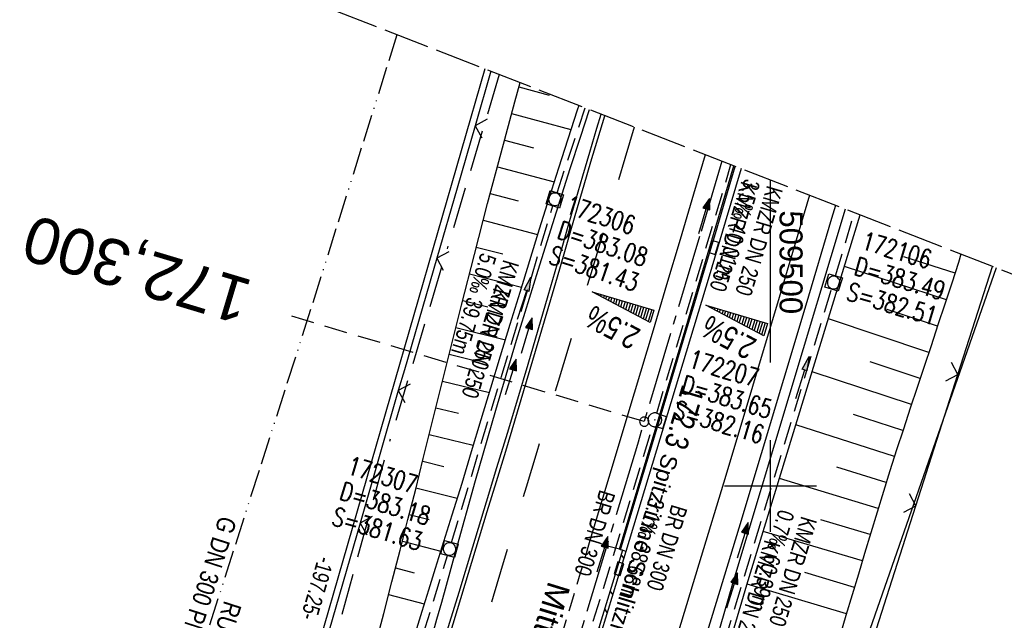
# Model space of a CAD drawing. Extents: x 508935 to 509681, y 453001 to 454023.
# Tile 35 of 36: x 509418 to 509525, y 453885 to 453951. Entities that reach past the tile are written whole.
import ezdxf
from ezdxf.enums import TextEntityAlignment as Align

# ---------------------------------------------------------------- set-up
doc = ezdxf.new("R2010")
doc.units = 0
doc.header["$LTSCALE"] = 10
doc.header["$MEASUREMENT"] = 0
for name, pattern in [('ACAD_ISO13W100', [36, 12, -3, 12, -3, 0, -3, 0, -3]), ('ACAD_ISO16W100', [73, 15, -6.5, 15, -6.5, 15, -7, 1, -7]), ('ACHSE', [5.5, 4, -0.5, 0.5, -0.5]), ('AUSGEZOGEN', [0]), ('LT00', [0]), ('LT02', [0.4, 0.2, -0.2]), ('LT03', [0.5, 0.3, -0.2]), ('LT11', [0.3, 0.2, -0.1]), ('LT14', [0.6, 0.5, -0.1]), ('LT17', [0.15, 0.1, -0.05]), ('STRICHLINIE2', [0.375, 0.25, -0.125])]:
    doc.linetypes.add(name, pattern=pattern)
doc.layers.get('0').update_dxf_attribs({"linetype": 'LT00'})
for name, color, linetype in [('--EK_FBR', 1, 'LT00'), ('--EK_Halt-Pfeil', 4, 'LT00'), ('--EK_Haltung', 7, 'STRICHLINIE2'), ('--EK_Haltung-Text', 140, 'LT00'), ('--EK_Schacht-Text', 5, 'LT00'), ('--EK_ST-93-1', 30, 'LT17'), ('--EL_DFK_AB_L', 21, 'LT00'), ('--EL_Halt-Pfeil', 4, 'LT00'), ('--EL_Haltung', 182, 'STRICHLINIE2'), ('--EL_Haltung-Text', 182, 'LT00'), ('-AX-093', 35, 'ACHSE'), ('-QUE-20O', 11, 'LT00'), ('-QUE-20W', 11, 'LT00'), ('-ST-93-1', 250, 'LT00'), ('ABSTAND', 8, 'LT00'), ('BAB-KABEL', 220, 'ACAD_ISO16W100'), ('DFK_AB_L', 21, 'LT00'), ('GASLTG', 250, 'ACAD_ISO13W100'), ('GASLTG_TEXT', 250, 'Continuous'), ('MITTELSTREIFEN-Ü_LINIE', 250, 'LT11'), ('MITTELSTREIFEN-Ü_TEXT', 11, 'LT03'), ('PFEIL', 140, 'AUSGEZOGEN'), ('RINNE_TEXT', 11, 'Continuous'), ('SCHLITZRINNE', 182, 'LT00'), ('V117_AFBR_BAB', 250, 'LT00'), ('V117_BOESCH', 250, 'LT00'), ('V117_BOSCHUNG', 250, 'LT00'), ('V117_GRABEN', 250, 'LT00'), ('V117_H_BORD', 8, 'LT00'), ('V117_KA_MULD', 182, 'LT00'), ('V117_KA_PRUF', 182, 'LT00'), ('V117_LD_MARK', 250, 'LT00'), ('V117_LG_MARK', 250, 'LT02'), ('V117_PARK_MS', 1, 'LT00'), ('V117_RASTER', 250, 'LT00'), ('V117_RINNE', 182, 'LT00'), ('V117_SCHLITZR', 182, 'LT00'), ('V117_SINKK', 182, 'LT00'), ('V117_ZAUN', 40, 'LT00'), ('V118_AFBR_BAB', 250, 'LT00'), ('V118_BOESCH', 250, 'LT00'), ('V118_BOSCHUNG', 250, 'LT00'), ('V118_GRABEN', 250, 'LT00'), ('V118_H_BORD', 8, 'LT00'), ('V118_KA_MULD', 182, 'LT00'), ('V118_KA_PRUF', 182, 'LT00'), ('V118_LD_MARK', 250, 'LT00'), ('V118_LG_MARK', 250, 'LT02'), ('V118_PARK_MS', 1, 'LT00'), ('V118_RASTER', 250, 'LT00'), ('V118_RINNE', 182, 'LT00'), ('V118_SCHLITZR', 182, 'LT00'), ('V118_SINKK', 182, 'LT00'), ('V118_ZAUN', 40, 'LT00')]:
    doc.layers.add(name, color=color, linetype=linetype)
doc.layers.add('-BLATT_118-RAND', color=7, linetype='LT14', plot=False)
doc.styles.add('Arial', font='ARIAL.TTF')
doc.styles.add('Beschrift', font='ARIAL.TTF')
doc.styles.add('Haltungsbeschriftung', font='ARIAL.TTF', dxfattribs={"width": 0.75})
doc.styles.add('schachtbeschriftung', font='romans.shx', dxfattribs={"width": 0.75, "height": 2})
doc.styles.get("Standard").update_dxf_attribs({"font": 'ARIAL.TTF'})
doc.styles.add('Versorgungsltg', font='ARIAL.TTF', dxfattribs={"width": 0.8, "height": 2})

# ---------------------------------------------------------------- blocks, each defined once
blk = doc.blocks.new('Pfreil3')
at = {"layer": 'PFEIL'}
blk.add_hatch(color=256, dxfattribs=at).paths.add_polyline_path([(-1.55, 0.27), (-1.55, -0.27), (0, 0)])
for p, q in [((-1.55, 0), (-4.83, 0)), ((-1.55, -0.27), (-1.55, 0.27)), ((-1.55, 0.27), (0, 0)), ((0, 0), (-1.55, -0.27))]:
    blk.add_line(p, q, dxfattribs=at)
blk = doc.blocks.new('SYMB0652')
at = {"color": 0, "linetype": 'ByBlock'}
blk.add_lwpolyline([(-0.15, -0.075), (0.15, -0.075), (0.15, 0.075), (-0.15, 0.075), (-0.15, -0.075)], dxfattribs=at)
blk = doc.blocks.new('SYMB0003')
at = {"color": 0, "linetype": 'ByBlock'}
for p, q in [((-0.015712, 0), (0.010166, 0.012015)), ((0, -0.021257), (-0.015712, 0)), ((0.010166, 0.012015), (0, -0.021257))]:
    blk.add_line(p, q, dxfattribs=at)
for points in [[(-0.031395, 0.499013), (-0.093691, 0.491144), (-0.154509, 0.475528), (-0.21289, 0.452414), (-0.267913, 0.422164), (-0.318712, 0.385257), (-0.364484, 0.342274), (-0.404509, 0.293893), (-0.438154, 0.240877), (-0.464888, 0.184062), (-0.484292, 0.124345), (-0.496058, 0.062667), (-0.5, 0)], [(-0.5, 0), (-0.496058, -0.062667), (-0.484292, -0.124345), (-0.464888, -0.184062), (-0.438154, -0.240877), (-0.404509, -0.293893), (-0.364485, -0.342274), (-0.318712, -0.385257), (-0.267914, -0.422164), (-0.21289, -0.452414), (-0.154509, -0.475529), (-0.093691, -0.491144), (-0.031395, -0.499014), (0.031395, -0.499014)], [(0.5, 0), (0.496057, 0.062667), (0.484292, 0.124345), (0.464888, 0.184062), (0.438153, 0.240877), (0.404509, 0.293893), (0.364484, 0.342274), (0.318712, 0.385257), (0.267913, 0.422164), (0.21289, 0.452414), (0.154509, 0.475528), (0.093691, 0.491144), (0.031395, 0.499013), (-0.031395, 0.499013)], [(0.031395, -0.499014), (0.093691, -0.491144), (0.154509, -0.475529), (0.21289, -0.452414), (0.267914, -0.422164), (0.318712, -0.385257), (0.364485, -0.342274), (0.404509, -0.293893), (0.438154, -0.240877), (0.464889, -0.184062), (0.484292, -0.124345), (0.496058, -0.062667), (0.5, 0)]]:
    blk.add_lwpolyline(points, dxfattribs=at)
blk = doc.blocks.new('SYMB1210')
at = {"color": 0, "linetype": 'ByBlock'}
blk.add_line((0.018815, -0.179014), (0.055623, -0.17119), dxfattribs=at)
for points in [[(-0.2, -0.2), (-0.2, 0.2), (0.2, 0.2), (0.2, -0.2), (-0.2, -0.2)], [(0.018815, 0.179014), (-0.018815, 0.179014), (-0.055623, 0.17119), (-0.09, 0.155885), (-0.120444, 0.133766), (-0.145623, 0.105801), (-0.164438, 0.073213), (-0.176067, 0.037424), (-0.18, 0)], [(-0.18, 0), (-0.176067, -0.037424), (-0.164438, -0.073213), (-0.145623, -0.105801), (-0.120444, -0.133766), (-0.09, -0.155885), (-0.055623, -0.17119), (-0.018815, -0.179014), (0.018815, -0.179014)], [(0.18, 0), (0.176067, 0.037424), (0.164438, 0.073213), (0.145623, 0.105801), (0.120444, 0.133766), (0.09, 0.155885), (0.055623, 0.17119), (0.018815, 0.179014)], [(0.055623, -0.17119), (0.09, -0.155885), (0.120444, -0.133766), (0.145623, -0.105801), (0.164438, -0.073213), (0.176067, -0.037424), (0.18, 0)]]:
    blk.add_lwpolyline(points, dxfattribs=at)
blk = doc.blocks.new('SYMB0024')
at = {"color": 0, "linetype": 'ByBlock'}
for p, q in [((-0.5, 0.5), (0, 0)), ((0, 0), (0.5, 0.5))]:
    blk.add_line(p, q, dxfattribs=at)
blk = doc.blocks.new('SYMB0070')
at = {"color": 0, "linetype": 'ByBlock'}
for p, q in [((-0.5, 0), (0.2, 0)), ((0.5, 0), (0.2, 0.1)), ((0.2, 0.1), (0.2, 0)), ((0.468, 0), (0.21, 0.086)), ((0.21, 0.086), (0.21, -0.086)), ((0.21, -0.086), (0.468, 0)), ((0.22, -0.072), (0.437, 0)), ((0.23, -0.058), (0.405, 0)), ((0.24, -0.045), (0.374, 0)), ((0.342, 0), (0.25, 0.031)), ((0.25, 0.031), (0.25, -0.031)), ((0.25, -0.031), (0.342, 0)), ((0.26, -0.017), (0.31, 0)), ((0.27, -0.003), (0.279, 0))]:
    blk.add_line(p, q, dxfattribs=at)
for points in [[(0.2, 0), (0.2, -0.1), (0.5, 0)], [(0.437, 0), (0.22, 0.072), (0.22, -0.072)], [(0.405, 0), (0.23, 0.058), (0.23, -0.058)], [(0.374, 0), (0.24, 0.045), (0.24, -0.045)], [(0.31, 0), (0.26, 0.017), (0.26, -0.017)], [(0.279, 0), (0.27, 0.003), (0.27, -0.003)]]:
    blk.add_lwpolyline(points, dxfattribs=at)
blk = doc.blocks.new('SYMB2')
at = {"color": 0, "linetype": 'ByBlock', "flags": 128}
for points in [[(-0.031395, 0.499013), (-0.093691, 0.491144), (-0.154509, 0.475528), (-0.21289, 0.452414), (-0.267913, 0.422164), (-0.318712, 0.385257), (-0.364484, 0.342274), (-0.404509, 0.293893), (-0.438154, 0.240877), (-0.464888, 0.184062), (-0.484292, 0.124345), (-0.496058, 0.062667), (-0.5, 0)], [(-0.5, 0), (-0.496058, -0.062667), (-0.484292, -0.124345), (-0.464888, -0.184062), (-0.438154, -0.240877), (-0.404509, -0.293893), (-0.364485, -0.342274), (-0.318712, -0.385257), (-0.267914, -0.422164), (-0.21289, -0.452414), (-0.154509, -0.475529), (-0.093691, -0.491144), (-0.031395, -0.499014), (0.031395, -0.499014)], [(0.5, 0), (0.496057, 0.062667), (0.484292, 0.124345), (0.464888, 0.184062), (0.438153, 0.240877), (0.404509, 0.293893), (0.364484, 0.342274), (0.318712, 0.385257), (0.267913, 0.422164), (0.21289, 0.452414), (0.154509, 0.475528), (0.093691, 0.491144), (0.031395, 0.499013), (-0.031395, 0.499013)], [(0.031395, -0.499014), (0.093691, -0.491144), (0.154509, -0.475529), (0.21289, -0.452414), (0.267914, -0.422164), (0.318712, -0.385257), (0.364485, -0.342274), (0.404509, -0.293893), (0.438154, -0.240877), (0.464889, -0.184062), (0.484292, -0.124345), (0.496058, -0.062667), (0.5, 0)]]:
    blk.add_lwpolyline(points, dxfattribs=at)

msp = doc.modelspace()

# ---------------------------------------------------------------- hatches: boundary and pattern name
at = {"layer": 'SCHLITZRINNE'}
h = msp.add_hatch(dxfattribs=at)
h.set_pattern_fill('ANSI31', color=256, scale=13, angle=260, style=0)
h.paths.add_polyline_path([(509484.27, 453892.87), (509483.92, 453893), (509483.53, 453891.7), (509483.89, 453891.59)])
h.paths.add_polyline_path([(509482.9, 453888.35), (509483.5, 453890.3), (509483.13, 453890.41), (509482.84, 453889.43), (509481.75, 453885.87), (509480.66, 453882.3), (509479.57, 453878.74), (509478.43, 453875.03), (509477.29, 453871.33), (509476.99, 453870.35), (509477.37, 453870.23), (509478.77, 453874.8), (509480.15, 453879.31), (509481.53, 453883.83)])
h.paths.add_polyline_path([(509449.13, 453780.37), (509450.14, 453783.52), (509449.75, 453783.64), (509448.56, 453779.93), (509446.94, 453774.91), (509445.31, 453769.89), (509443.69, 453764.87), (509444.03, 453764.75), (509445.31, 453768.66), (509446.58, 453772.56), (509447.85, 453776.47)])
h.paths.add_polyline_path([(509454.88, 453798.27), (509456.78, 453804.24), (509456.98, 453804.89), (509456.58, 453805.01), (509456.4, 453804.45), (509454.87, 453799.62), (509453.33, 453794.79), (509451.79, 453789.97), (509450.17, 453784.93), (509450.56, 453784.8), (509451.05, 453786.33), (509452.97, 453792.3)])
h.paths.add_polyline_path([(509462.43, 453822.17), (509463.69, 453826.2), (509463.31, 453826.32), (509462.51, 453823.76), (509460.98, 453818.93), (509459.46, 453814.11), (509457.93, 453809.28), (509456.99, 453806.3), (509457.39, 453806.17), (509458.67, 453810.22), (509460.55, 453816.19)])
h.paths.add_polyline_path([(509466.39, 453834.81), (509468.47, 453841.47), (509470.35, 453847.52), (509469.97, 453847.63), (509468.65, 453843.38), (509467.06, 453838.25), (509465.54, 453833.42), (509464.03, 453828.59), (509463.72, 453827.61), (509464.1, 453827.49), (509464.31, 453828.15)])

# ---------------------------------------------------------------- linework, layer by layer
at = {"layer": '--EK_FBR'}
for points in [[(509462.36, 453876.15), (509462.36, 453876.15), (509463.5, 453879.85), (509464.63, 453883.54), (509466.14, 453888.46), (509467.64, 453893.37), (509469.13, 453898.29), (509470.26, 453902.03), (509471.4, 453905.76), (509472.52, 453909.5), (509473.64, 453913.24), (509474.75, 453916.99), (509475.84, 453920.73), (509476.6, 453923.34), (509477.34, 453925.94), (509478.09, 453928.54), (509478.84, 453931.14), (509479.6, 453933.75), (509480.36, 453936.34), (509481.13, 453938.94), (509481.59, 453940.47)], [(509464.63, 453883.54), (509466.14, 453888.46), (509467.64, 453893.37), (509469.13, 453898.29), (509470.26, 453902.03), (509471.4, 453905.76), (509472.52, 453909.5), (509473.64, 453913.24), (509474.75, 453916.99), (509475.84, 453920.73), (509476.6, 453923.34), (509477.34, 453925.94), (509478.09, 453928.54), (509478.84, 453931.14), (509479.6, 453933.75), (509480.36, 453936.34), (509481.13, 453938.94), (509481.59, 453940.47)], [(509507.08, 453930.54), (509506.65, 453929.09), (509503.85, 453919.68), (509501.43, 453911.59), (509498.99, 453903.51), (509496.55, 453895.42), (509494.09, 453887.34), (509491.62, 453879.27), (509489.15, 453871.19), (509485.57, 453859.59), (509481.98, 453847.99), (509478.38, 453836.39), (509474.76, 453824.8), (509472.25, 453816.81), (509469.73, 453808.82)], [(509507.08, 453930.54), (509506.65, 453929.09), (509503.85, 453919.68), (509501.43, 453911.59), (509498.99, 453903.51), (509496.55, 453895.42), (509494.09, 453887.34), (509491.62, 453879.27), (509489.15, 453871.19), (509485.57, 453859.59), (509481.98, 453847.99), (509480.06, 453841.8)], [(509483.69, 453893.07), (509483.59, 453893.12), (509482.14, 453893.48), (509481.4, 453893.79), (509480.37, 453894.06)]]:
    msp.add_lwpolyline(points, dxfattribs=at)
at = {"layer": '--EK_FBR', "color": 2}
msp.add_lwpolyline([(509492.91, 453936.05), (509491.64, 453931.74), (509490.17, 453926.82), (509488.71, 453921.89), (509487.24, 453916.96), (509485.87, 453912.38), (509484.5, 453907.8), (509483.12, 453903.22), (509481.75, 453898.64), (509480.37, 453894.06)], dxfattribs=at)
msp.add_lwpolyline([(509492.91, 453936.05), (509491.64, 453931.74), (509490.17, 453926.82), (509488.71, 453921.89), (509487.24, 453916.96), (509485.87, 453912.38), (509484.5, 453907.8), (509483.12, 453903.22), (509481.75, 453898.64), (509480.37, 453894.06)], dxfattribs=at)
at = {"layer": '--EK_Haltung'}
for p, q in [((509476.79, 453931.91), (509479.85, 453941.14)), ((509487.64, 453907.92), (509495.7, 453934.97)), ((509465.31, 453893.86), (509476.34, 453930.48)), ((509507.09, 453922.86), (509509.12, 453929.74)), ((509489.59, 453865.07), (509506.66, 453921.43)), ((509476.36, 453870.93), (509487.21, 453906.49)), ((509453.42, 453855.2), (509464.88, 453892.42))]:
    msp.add_line(p, q, dxfattribs=at)
at = {"layer": '--EK_ST-93-1', "ltscale": 2.5}
msp.add_line((509486.28, 453907), (509447.95, 453918.47), dxfattribs=at)
at = {"layer": '--EL_DFK_AB_L'}
for p, q in [((509468.94, 453945.39), (509424.83, 453792.67)), ((509524.55, 453923.73), (509453.16, 453719.08))]:
    msp.add_line(p, q, dxfattribs=at)
at = {"layer": '--EL_Haltung'}
for p, q in [((509476.79, 453931.91), (509479.85, 453941.14)), ((509487.64, 453907.92), (509495.7, 453934.97)), ((509465.31, 453893.86), (509476.34, 453930.48)), ((509507.09, 453922.86), (509509.12, 453929.74)), ((509489.59, 453865.07), (509506.66, 453921.43)), ((509476.36, 453870.93), (509487.21, 453906.49)), ((509453.42, 453855.2), (509464.88, 453892.42))]:
    msp.add_line(p, q, dxfattribs=at)
at = {"layer": '-AX-093', "ltscale": 0.2}
msp.add_lwpolyline([(509494.73, 453935.35), (509492.3, 453927.15), (509485.53, 453904.51), (509478.68, 453881.9), (509471.75, 453859.31), (509464.74, 453836.74), (509457.66, 453814.2), (509450.5, 453791.67), (509443.27, 453769.18), (509435.96, 453746.71), (509428.57, 453724.26), (509421.11, 453701.84), (509413.57, 453679.44)], dxfattribs=at)
at = {"layer": '-BLATT_118-RAND'}
msp.add_lwpolyline([(509270.78, 454022.55), (508935.15, 453160.59), (509345.16, 453000.94), (509680.8, 453862.9), (509270.78, 454022.55)], dxfattribs=at)
at = {"layer": '-QUE-20O'}
for p, q in [((509493.12, 453919.65), (509493.12, 453919.63)), ((509493.39, 453919.48), (509493.41, 453919.57)), ((509493.7, 453919.48), (509493.66, 453919.34)), ((509493.93, 453919.19), (509493.99, 453919.39)), ((509494.27, 453919.3), (509494.2, 453919.05)), ((509494.47, 453918.9), (509494.56, 453919.22)), ((509494.85, 453919.13), (509494.74, 453918.76)), ((509495.01, 453918.62), (509495.14, 453919.05)), ((509495.42, 453918.96), (509495.28, 453918.47)), ((509495.55, 453918.33), (509495.71, 453918.87)), ((509496, 453918.78), (509495.82, 453918.18)), ((509496.08, 453918.04), (509496.28, 453918.7)), ((509496.57, 453918.61), (509496.36, 453917.9)), ((509496.62, 453917.75), (509496.86, 453918.52)), ((509497.15, 453918.44), (509496.9, 453917.61)), ((509497.16, 453917.46), (509497.43, 453918.35)), ((509497.72, 453918.26), (509497.43, 453917.32)), ((509497.7, 453917.18), (509498.01, 453918.18)), ((509498.29, 453918.09), (509497.97, 453917.03)), ((509498.24, 453916.89), (509498.58, 453918)), ((509498.87, 453917.92), (509498.51, 453916.74)), ((509498.78, 453916.6), (509499.16, 453917.83)), ((509499.44, 453917.74), (509499.05, 453916.45))]:
    msp.add_line(p, q, dxfattribs=at)
msp.add_lwpolyline([(509499.28, 453916.33), (509492.99, 453919.69), (509499.69, 453917.67), (509499.28, 453916.33)], dxfattribs=at)
at = {"layer": '-QUE-20W'}
for p, q in [((509480.76, 453921.09), (509480.75, 453921.06)), ((509481.02, 453920.92), (509481.05, 453921)), ((509481.34, 453920.92), (509481.29, 453920.78)), ((509481.56, 453920.63), (509481.62, 453920.83)), ((509481.91, 453920.75), (509481.83, 453920.49)), ((509482.1, 453920.35), (509482.2, 453920.66)), ((509482.49, 453920.57), (509482.37, 453920.2)), ((509482.64, 453920.06), (509482.77, 453920.49)), ((509483.06, 453920.4), (509482.92, 453919.92)), ((509483.19, 453919.77), (509483.35, 453920.32)), ((509483.64, 453920.23), (509483.46, 453919.63)), ((509483.73, 453919.49), (509483.92, 453920.15)), ((509484.21, 453920.06), (509484, 453919.34)), ((509484.27, 453919.2), (509484.5, 453919.98)), ((509484.79, 453919.89), (509484.54, 453919.06)), ((509484.81, 453918.91), (509485.07, 453919.8)), ((509485.36, 453919.72), (509485.08, 453918.77)), ((509485.35, 453918.63), (509485.65, 453919.63)), ((509485.94, 453919.55), (509485.62, 453918.49)), ((509485.89, 453918.34), (509486.22, 453919.46)), ((509486.51, 453919.38), (509486.16, 453918.2)), ((509486.43, 453918.06), (509486.8, 453919.29)), ((509487.09, 453919.2), (509486.7, 453917.91))]:
    msp.add_line(p, q, dxfattribs=at)
msp.add_lwpolyline([(509486.93, 453917.79), (509480.62, 453921.13), (509487.33, 453919.13), (509486.93, 453917.79)], dxfattribs=at)
at = {"layer": 'BAB-KABEL', "ltscale": 0.03, "flags": 128}
msp.add_lwpolyline([(509470.5, 453944.78), (509458.21, 453903.63), (509438.35, 453830.97), (509425.01, 453786.03), (509416.39, 453764.9), (509399.93, 453736.19), (509391.24, 453726.85), (509356.85, 453688.51), (509364.57, 453673.95), (509363.84, 453665.8), (509354.5, 453630.09), (509353.32, 453624.95), (509351.14, 453623.78), (509343.56, 453618.4), (509335.99, 453613.31), (509348.5, 453587.19), (509341.22, 453550.18), (509337.42, 453531.65), (509314.68, 453503.08), (509303.74, 453489.8), (509300.96, 453447.52), (509302.85, 453431.61), (509291.05, 453400.17), (509282.59, 453378.58), (509275.73, 453361.07), (509266.26, 453337.01), (509263.49, 453328.72), (509250.64, 453294.88), (509245.89, 453283.23), (509235.17, 453259.78), (509212.85, 453210.09), (509199.32, 453179.06), (509194.55, 453166.61), (509176.33, 453125.19), (509165.06, 453100.23), (509153.73, 453075.48)], dxfattribs=at)
at = {"layer": 'DFK_AB_L'}
for p, q in [((509468.94, 453945.39), (509424.83, 453792.67)), ((509524.55, 453923.73), (509453.16, 453719.08))]:
    msp.add_line(p, q, dxfattribs=at)
at = {"layer": 'GASLTG', "ltscale": 0.025, "flags": 128}
msp.add_lwpolyline([(509459.38, 453949.11), (509450.2, 453919.85), (509421.35, 453829.74), (509387.43, 453752.09), (509387.15, 453749.69), (509386.64, 453747.99), (509386.11, 453746.64), (509385.69, 453745.92), (509384.19, 453743.86), (509374.9, 453735.13), (509347.99, 453710.57), (509336.99, 453701.01), (509323.7, 453693.59), (509283.73, 453672.57), (509252.46, 453655.66), (509248.05, 453653.59), (509245.29, 453652.33), (509242.73, 453646.85), (509241.02, 453642.69), (509234.18, 453624.45), (509228.88, 453610.74), (509200.15, 453529.41), (509193.92, 453514.6), (509160.39, 453424.95), (509155.13, 453408.75), (509155.36, 453404.52), (509170.12, 453341.46), (509176.16, 453307.48), (509192.32, 453255.42), (509195.12, 453180.84), (509226.67, 453135.57), (509237.82, 453121.89), (509240.24, 453119.27), (509241.22, 453115.74), (509239.95, 453112.7), (509210.11, 453054.13), (509209.86, 453053.62)], dxfattribs=at)
at = {"layer": 'MITTELSTREIFEN-Ü_LINIE', "flags": 128}
msp.add_lwpolyline([(509480.37, 453894.06), (509480.37, 453894.06), (509479.31, 453890.5), (509478.24, 453886.95), (509477.16, 453883.39), (509476.09, 453879.83), (509475.17, 453876.81), (509474.24, 453873.79), (509473.31, 453870.77), (509472.38, 453867.76), (509471.45, 453864.74), (509470.16, 453860.53), (509468.86, 453856.31), (509467.56, 453852.1), (509466.26, 453847.89), (509464.95, 453843.68), (509463.64, 453839.47), (509462.1, 453834.54), (509460.54, 453829.61), (509458.98, 453824.68), (509457.41, 453819.76), (509455.84, 453814.84), (509454.57, 453810.84), (509453.29, 453806.85), (509452.02, 453802.85), (509450.74, 453798.85), (509449.47, 453794.86), (509448.21, 453790.86), (509447.22, 453787.73), (509446.23, 453784.61), (509445.25, 453781.48), (509444.26, 453778.36), (509443.27, 453775.24), (509442.27, 453772.12), (509441.26, 453769), (509440.24, 453765.88)], dxfattribs=at)
at = {"layer": 'SCHLITZRINNE'}
msp.add_lwpolyline([(509484.27, 453892.87), (509482.9, 453888.35), (509481.53, 453883.83), (509480.15, 453879.31), (509478.77, 453874.8), (509476.73, 453868.13), (509474.67, 453861.46), (509472.61, 453854.79), (509470.54, 453848.13), (509468.47, 453841.47), (509466.39, 453834.81), (509464.31, 453828.15), (509462.43, 453822.17), (509460.55, 453816.19), (509458.67, 453810.22), (509456.78, 453804.24), (509454.88, 453798.27), (509452.97, 453792.3), (509451.05, 453786.33), (509449.13, 453780.37), (509447.85, 453776.47), (509446.58, 453772.56), (509445.31, 453768.66), (509444.03, 453764.75)], dxfattribs=at)
at = {"layer": 'V117_AFBR_BAB'}
for points in [[(509464.63, 453883.54), (509466.14, 453888.46), (509467.64, 453893.37), (509469.13, 453898.29), (509470.26, 453902.03), (509471.4, 453905.76), (509472.52, 453909.5), (509473.64, 453913.24), (509474.75, 453916.99), (509475.84, 453920.73), (509476.6, 453923.34), (509477.34, 453925.94), (509478.09, 453928.54), (509478.84, 453931.14), (509479.6, 453933.75), (509480.36, 453936.34), (509481.13, 453938.94), (509481.59, 453940.47)], [(509507.08, 453930.54), (509506.65, 453929.09), (509503.85, 453919.68), (509501.43, 453911.59), (509498.99, 453903.51), (509496.55, 453895.42), (509494.09, 453887.34), (509491.62, 453879.27), (509489.15, 453871.19), (509485.57, 453859.59), (509481.98, 453847.99), (509480.06, 453841.8)]]:
    msp.add_lwpolyline(points, dxfattribs=at)
at = {"layer": 'V117_AFBR_BAB', "color": 0}
msp.add_lwpolyline([(509492.91, 453936.05), (509491.64, 453931.74), (509490.17, 453926.82), (509488.71, 453921.89), (509487.24, 453916.96), (509485.87, 453912.38), (509484.5, 453907.8), (509483.12, 453903.22), (509481.75, 453898.64), (509480.37, 453894.06)], dxfattribs=at)
at = {"layer": 'V117_BOESCH'}
for points in [[(509457.03, 453882.71), (509457.94, 453886.14), (509458.84, 453889.58), (509459.73, 453893.01), (509460.58, 453896.34), (509461.42, 453899.67), (509462.25, 453903), (509463.08, 453906.33), (509463.91, 453909.66), (509464.73, 453912.99), (509465.56, 453916.33), (509466.4, 453919.66), (509467.81, 453925.2), (509469.24, 453930.74), (509470.7, 453936.27), (509472.19, 453941.79), (509472.77, 453943.9)], [(509520.73, 453925.22), (509520.45, 453924.33), (509519.72, 453922.06), (509518.98, 453919.79), (509518.23, 453917.52), (509517.48, 453915.26), (509516.72, 453912.99), (509515.96, 453910.73), (509515.21, 453908.46), (509514.46, 453906.2), (509513.72, 453903.93), (509512.99, 453901.65), (509512.29, 453899.41), (509511.6, 453897.16), (509510.92, 453894.91), (509510.24, 453892.66), (509509.57, 453890.41), (509508.9, 453888.16), (509508.22, 453885.91), (509507.54, 453883.66)]]:
    msp.add_lwpolyline(points, dxfattribs=at)
at = {"layer": 'V117_BOSCHUNG'}
for p, q in [((509472.64, 453943.44), (509475.93, 453942.54)), ((509471.85, 453940.53), (509478.3, 453938.8)), ((509471.07, 453937.64), (509474.23, 453936.79)), ((509470.3, 453934.74), (509476.47, 453933.08)), ((509469.53, 453931.83), (509472.55, 453931.03)), ((509468.77, 453928.91), (509474.68, 453927.37)), ((509468.01, 453926), (509470.9, 453925.26)), ((509520.08, 453923.15), (509514.51, 453924.94)), ((509519.14, 453920.26), (509508.07, 453923.89)), ((509467.27, 453923.09), (509472.91, 453921.64)), ((509466.53, 453920.17), (509469.28, 453919.48)), ((509518.19, 453917.39), (509512.69, 453919.22)), ((509465.79, 453917.26), (509471.17, 453915.92)), ((509517.23, 453914.53), (509506.32, 453918.19)), ((509465.06, 453914.33), (509467.68, 453913.69)), ((509516.28, 453911.69), (509510.86, 453913.5)), ((509515.34, 453908.85), (509504.56, 453912.44)), ((509464.34, 453911.42), (509469.43, 453910.18)), ((509463.62, 453908.51), (509466.09, 453907.91)), ((509514.4, 453906.03), (509509.04, 453907.79)), ((509513.49, 453903.21), (509502.78, 453906.64)), ((509462.9, 453905.6), (509467.68, 453904.43)), ((509462.18, 453902.69), (509464.49, 453902.12)), ((509512.59, 453900.39), (509507.24, 453902.06)), ((509511.72, 453897.56), (509501, 453900.83)), ((509461.45, 453899.79), (509465.93, 453898.67)), ((509460.72, 453896.89), (509462.88, 453896.34)), ((509510.86, 453894.71), (509505.49, 453896.32)), ((509510, 453891.85), (509499.23, 453895.06)), ((509459.98, 453893.99), (509464.14, 453892.91)), ((509459.23, 453891.08), (509461.24, 453890.56)), ((509509.14, 453888.97), (509503.75, 453890.58)), ((509508.28, 453886.09), (509497.48, 453889.33)), ((509458.47, 453888.18), (509462.35, 453887.18))]:
    msp.add_line(p, q, dxfattribs=at)
at = {"layer": 'V117_GRABEN'}
for points in [[(509479.15, 453941.41), (509478.98, 453940.9), (509477.96, 453937.74), (509476.95, 453934.57), (509475.94, 453931.41), (509474.86, 453927.96), (509473.79, 453924.5), (509472.73, 453921.04), (509471.67, 453917.58), (509470.62, 453914.12), (509469.57, 453910.66), (509468.52, 453907.2), (509467.47, 453903.73), (509466.42, 453900.27), (509465.36, 453896.82), (509464.28, 453893.36), (509463.55, 453891.01), (509462.82, 453888.67), (509462.08, 453886.33), (509461.35, 453883.98)], [(509463.2, 453883.65), (509463.73, 453885.5), (509464.25, 453887.35), (509464.76, 453889.2), (509465.27, 453891.06), (509465.78, 453892.91), (509467.93, 453900.59), (509470.13, 453908.25), (509472.4, 453915.88), (509474.73, 453923.5), (509477.12, 453931.11), (509478.22, 453934.54), (509479.33, 453937.97), (509480.31, 453940.96)], [(509508.15, 453930.12), (509495.88, 453889.37), (509488.7, 453864.51), (509481.37, 453841.46)], [(509482.97, 453841.04), (509489.99, 453864), (509497.45, 453889.24), (509509.78, 453929.49)]]:
    msp.add_lwpolyline(points, dxfattribs=at)
at = {"layer": 'V117_H_BORD'}
msp.add_lwpolyline([(509483.59, 453893.12), (509490.74, 453916.94), (509496.02, 453934.84)], dxfattribs=at)
at = {"layer": 'V117_LD_MARK'}
for points in [[(509481.97, 453940.32), (509481.94, 453940.24), (509481.18, 453937.75), (509480.43, 453935.25), (509479.7, 453932.75), (509478.97, 453930.25), (509478.25, 453927.75), (509477.53, 453925.24), (509476.81, 453922.74), (509476.08, 453920.24), (509475.12, 453916.94), (509474.14, 453913.64), (509473.16, 453910.35), (509472.17, 453907.05), (509471.17, 453903.76), (509470.17, 453900.47), (509469.17, 453897.19), (509467.13, 453890.48), (509465.09, 453883.78)], [(509504.24, 453931.64), (509503.27, 453928.36), (509500.94, 453920.52), (509498.05, 453910.84), (509495.15, 453901.16), (509492.22, 453891.48), (509489.28, 453881.81), (509486.32, 453872.15), (509484.27, 453865.51), (509482.22, 453858.88), (509480.16, 453852.24), (509478.09, 453845.61), (509477.13, 453842.56)]]:
    msp.add_lwpolyline(points, dxfattribs=at)
at = {"layer": 'V117_LG_MARK', "ltscale": 3, "flags": 128}
msp.add_lwpolyline([(509485.19, 453939.06), (509484.18, 453935.64), (509482.95, 453931.49), (509481.72, 453927.34), (509480.49, 453923.19), (509479.25, 453919.05), (509478.09, 453915.21), (509476.93, 453911.38), (509475.76, 453907.54), (509474.6, 453903.71), (509473.43, 453899.88), (509472.27, 453896.04), (509471.46, 453893.35), (509470.65, 453890.65), (509469.84, 453887.96), (509469.03, 453885.27), (509468.22, 453882.57), (509467.07, 453878.8), (509465.92, 453875.04), (509464.76, 453871.27), (509463.61, 453867.5), (509462.06, 453862.47), (509460.51, 453857.44), (509458.95, 453852.41), (509457.49, 453847.68)], dxfattribs=at)
at = {"layer": 'V117_PARK_MS'}
msp.add_lwpolyline([(509483.69, 453893.07), (509483.59, 453893.12), (509482.14, 453893.48), (509481.4, 453893.79), (509480.37, 453894.06)], dxfattribs=at)
at = {"layer": 'V117_RASTER'}
for p, q in [((509500, 453895), (509500, 453905)), ((509495, 453900), (509505, 453900))]:
    msp.add_line(p, q, dxfattribs=at)
at = {"layer": 'V117_RINNE'}
msp.add_lwpolyline([(509496.83, 453934.53), (509495.09, 453928.7), (509493.33, 453922.84), (509484.27, 453892.87), (509483.92, 453893), (509483.69, 453893.07), (509485.48, 453899.02), (509487.27, 453904.97), (509489.06, 453910.93), (509490.84, 453916.88), (509491.77, 453919.96), (509492.69, 453923.04), (509494.02, 453927.48), (509495.34, 453931.92), (509496.18, 453934.78)], dxfattribs=at)
at = {"layer": 'V117_SCHLITZR'}
msp.add_lwpolyline([(509484.27, 453892.87), (509483.92, 453893), (509482.84, 453889.43), (509481.75, 453885.87), (509480.66, 453882.3), (509479.57, 453878.74), (509478.43, 453875.03), (509477.29, 453871.33), (509476.15, 453867.62), (509475.01, 453863.92), (509473.42, 453858.78), (509471.83, 453853.65), (509470.25, 453848.52), (509469.05, 453844.67)], dxfattribs=at)
at = {"layer": 'V117_ZAUN'}
for p, q in [((509469.61, 453945.13), (509467.89, 453939.19)), ((509520.39, 453912.12), (509524.15, 453923.89)), ((509515.82, 453897.83), (509520.39, 453912.12)), ((509459.53, 453910.38), (509455.37, 453895.97)), ((509511.26, 453883.54), (509515.82, 453897.83)), ((509455.37, 453895.97), (509451.21, 453881.56))]:
    msp.add_line(p, q, dxfattribs=at)
for points in [[(509467.89, 453939.19), (509465.93, 453932.42), (509463.71, 453924.78)], [(509463.71, 453924.78), (509460.19, 453912.65), (509459.53, 453910.38)]]:
    msp.add_lwpolyline(points, dxfattribs=at)
at = {"layer": 'V118_AFBR_BAB'}
for points in [[(509462.36, 453876.15), (509462.36, 453876.15), (509463.5, 453879.85), (509464.63, 453883.54), (509466.14, 453888.46), (509467.64, 453893.37), (509469.13, 453898.29), (509470.26, 453902.03), (509471.4, 453905.76), (509472.52, 453909.5), (509473.64, 453913.24), (509474.75, 453916.99), (509475.84, 453920.73), (509476.6, 453923.34), (509477.34, 453925.94), (509478.09, 453928.54), (509478.84, 453931.14), (509479.6, 453933.75), (509480.36, 453936.34), (509481.13, 453938.94), (509481.59, 453940.47)], [(509507.08, 453930.54), (509506.65, 453929.09), (509503.85, 453919.68), (509501.43, 453911.59), (509498.99, 453903.51), (509496.55, 453895.42), (509494.09, 453887.34), (509491.62, 453879.27), (509489.15, 453871.19), (509485.57, 453859.59), (509481.98, 453847.99), (509478.38, 453836.39), (509474.76, 453824.8), (509472.25, 453816.81), (509469.73, 453808.82)]]:
    msp.add_lwpolyline(points, dxfattribs=at)
at = {"layer": 'V118_AFBR_BAB', "color": 0}
msp.add_lwpolyline([(509492.91, 453936.05), (509491.64, 453931.74), (509490.17, 453926.82), (509488.71, 453921.89), (509487.24, 453916.96), (509485.87, 453912.38), (509484.5, 453907.8), (509483.12, 453903.22), (509481.75, 453898.64), (509480.37, 453894.06)], dxfattribs=at)
at = {"layer": 'V118_BOESCH'}
for points in [[(509457.03, 453882.71), (509457.94, 453886.14), (509458.84, 453889.58), (509459.73, 453893.01), (509460.58, 453896.34), (509461.42, 453899.67), (509462.25, 453903), (509463.08, 453906.33), (509463.91, 453909.66), (509464.73, 453912.99), (509465.56, 453916.33), (509466.4, 453919.66), (509467.81, 453925.2), (509469.24, 453930.74), (509470.7, 453936.27), (509472.19, 453941.79), (509472.77, 453943.9)], [(509520.73, 453925.22), (509520.45, 453924.33), (509519.72, 453922.06), (509518.98, 453919.79), (509518.23, 453917.52), (509517.48, 453915.26), (509516.72, 453912.99), (509515.96, 453910.73), (509515.21, 453908.46), (509514.46, 453906.2), (509513.72, 453903.93), (509512.99, 453901.65), (509512.29, 453899.41), (509511.6, 453897.16), (509510.92, 453894.91), (509510.24, 453892.66), (509509.57, 453890.41), (509508.9, 453888.16), (509508.22, 453885.91), (509507.54, 453883.66)]]:
    msp.add_lwpolyline(points, dxfattribs=at)
at = {"layer": 'V118_BOSCHUNG'}
for p, q in [((509472.64, 453943.44), (509475.93, 453942.54)), ((509471.85, 453940.53), (509478.3, 453938.8)), ((509471.07, 453937.64), (509474.23, 453936.79)), ((509470.3, 453934.74), (509476.47, 453933.08)), ((509469.53, 453931.83), (509472.55, 453931.03)), ((509468.77, 453928.91), (509474.68, 453927.37)), ((509468.01, 453926), (509470.9, 453925.26)), ((509520.08, 453923.15), (509514.51, 453924.94)), ((509519.14, 453920.26), (509508.07, 453923.89)), ((509467.27, 453923.09), (509472.91, 453921.64)), ((509466.53, 453920.17), (509469.28, 453919.48)), ((509518.19, 453917.39), (509512.69, 453919.22)), ((509465.79, 453917.26), (509471.17, 453915.92)), ((509517.23, 453914.53), (509506.32, 453918.19)), ((509465.06, 453914.33), (509467.68, 453913.69)), ((509516.28, 453911.69), (509510.86, 453913.5)), ((509515.34, 453908.85), (509504.56, 453912.44)), ((509464.34, 453911.42), (509469.43, 453910.18)), ((509463.62, 453908.51), (509466.09, 453907.91)), ((509514.4, 453906.03), (509509.04, 453907.79)), ((509513.49, 453903.21), (509502.78, 453906.64)), ((509462.9, 453905.6), (509467.68, 453904.43)), ((509462.18, 453902.69), (509464.49, 453902.12)), ((509512.59, 453900.39), (509507.24, 453902.06)), ((509511.72, 453897.56), (509501, 453900.83)), ((509461.45, 453899.79), (509465.93, 453898.67)), ((509460.72, 453896.89), (509462.88, 453896.34)), ((509510.86, 453894.71), (509505.49, 453896.32)), ((509510, 453891.85), (509499.23, 453895.06)), ((509459.98, 453893.99), (509464.14, 453892.91)), ((509459.23, 453891.08), (509461.24, 453890.56)), ((509509.14, 453888.97), (509503.75, 453890.58)), ((509508.28, 453886.09), (509497.48, 453889.33)), ((509458.47, 453888.18), (509462.35, 453887.18))]:
    msp.add_line(p, q, dxfattribs=at)
at = {"layer": 'V118_GRABEN'}
for points in [[(509479.15, 453941.41), (509478.98, 453940.9), (509477.96, 453937.74), (509476.95, 453934.57), (509475.94, 453931.41), (509474.86, 453927.96), (509473.79, 453924.5), (509472.73, 453921.04), (509471.67, 453917.58), (509470.62, 453914.12), (509469.57, 453910.66), (509468.52, 453907.2), (509467.47, 453903.73), (509466.42, 453900.27), (509465.36, 453896.82), (509464.28, 453893.36), (509463.55, 453891.01), (509462.82, 453888.67), (509462.08, 453886.33), (509461.35, 453883.98)], [(509463.2, 453883.65), (509463.73, 453885.5), (509464.25, 453887.35), (509464.76, 453889.2), (509465.27, 453891.06), (509465.78, 453892.91), (509467.93, 453900.59), (509470.13, 453908.25), (509472.4, 453915.88), (509474.73, 453923.5), (509477.12, 453931.11), (509478.22, 453934.54), (509479.33, 453937.97), (509480.31, 453940.96)], [(509508.15, 453930.12), (509495.88, 453889.37), (509488.7, 453864.51), (509479.27, 453834.85), (509471.3, 453809.53), (509463.55, 453785.47), (509455.66, 453760.36), (509452.63, 453750.24), (509445.8, 453730.18), (509437.99, 453707.15), (509429.97, 453682.45), (509422.07, 453659.77), (509413.78, 453635.61), (509406.41, 453613.81), (509401.32, 453598.52)], [(509402.4, 453598.17), (509407.97, 453613.32), (509415.22, 453635.15), (509423.89, 453659.46), (509431.7, 453681.94), (509439.87, 453706.32), (509447.7, 453729.83), (509454.13, 453749.81), (509457.46, 453759.96), (509465.47, 453784.9), (509472.96, 453809.32), (509481.05, 453834.74), (509489.99, 453864), (509497.45, 453889.24), (509509.78, 453929.49)]]:
    msp.add_lwpolyline(points, dxfattribs=at)
at = {"layer": 'V118_H_BORD'}
msp.add_lwpolyline([(509483.59, 453893.12), (509490.74, 453916.94), (509496.02, 453934.84)], dxfattribs=at)
at = {"layer": 'V118_LD_MARK'}
for points in [[(509481.97, 453940.32), (509481.94, 453940.24), (509481.18, 453937.75), (509480.43, 453935.25), (509479.7, 453932.75), (509478.97, 453930.25), (509478.25, 453927.75), (509477.53, 453925.24), (509476.81, 453922.74), (509476.08, 453920.24), (509475.12, 453916.94), (509474.14, 453913.64), (509473.16, 453910.35), (509472.17, 453907.05), (509471.17, 453903.76), (509470.17, 453900.47), (509469.17, 453897.19), (509467.13, 453890.48), (509465.09, 453883.78)], [(509504.24, 453931.64), (509503.27, 453928.36), (509500.94, 453920.52), (509498.05, 453910.84), (509495.15, 453901.16), (509492.22, 453891.48), (509489.28, 453881.81), (509486.32, 453872.15), (509484.27, 453865.51), (509482.22, 453858.88), (509480.16, 453852.24), (509478.09, 453845.61), (509476.01, 453838.98), (509473.93, 453832.36), (509471.85, 453825.73), (509468.83, 453816.16)]]:
    msp.add_lwpolyline(points, dxfattribs=at)
at = {"layer": 'V118_LG_MARK', "ltscale": 3, "flags": 128}
msp.add_lwpolyline([(509485.19, 453939.06), (509484.18, 453935.64), (509482.95, 453931.49), (509481.72, 453927.34), (509480.49, 453923.19), (509479.25, 453919.05), (509478.09, 453915.21), (509476.93, 453911.38), (509475.76, 453907.54), (509474.6, 453903.71), (509473.43, 453899.88), (509472.27, 453896.04), (509471.46, 453893.35), (509470.65, 453890.65), (509469.84, 453887.96), (509469.03, 453885.27), (509468.22, 453882.57), (509467.07, 453878.8), (509465.92, 453875.04), (509464.76, 453871.27), (509463.61, 453867.5), (509462.06, 453862.47), (509460.51, 453857.44), (509458.95, 453852.41), (509457.4, 453847.38), (509455.84, 453842.36), (509453.88, 453836.08), (509451.91, 453829.8), (509449.94, 453823.52), (509447.96, 453817.25), (509446.42, 453812.38), (509444.87, 453807.51), (509443.32, 453802.64), (509441.76, 453797.78), (509440.19, 453792.92), (509439.08, 453789.49), (509437.97, 453786.07), (509436.85, 453782.64), (509435.74, 453779.21), (509434.63, 453775.79), (509433.52, 453772.36), (509432.43, 453768.92), (509431.72, 453766.68), (509431.01, 453764.43)], dxfattribs=at)
at = {"layer": 'V118_PARK_MS'}
msp.add_lwpolyline([(509483.69, 453893.07), (509483.59, 453893.12), (509482.14, 453893.48), (509481.4, 453893.79), (509480.37, 453894.06)], dxfattribs=at)
at = {"layer": 'V118_RASTER'}
for p, q in [((509500, 453913.43), (509500, 453933.3)), ((509500, 453895), (509500, 453905)), ((509495, 453900), (509505, 453900))]:
    msp.add_line(p, q, dxfattribs=at)
at = {"layer": 'V118_RINNE', "flags": 128}
msp.add_lwpolyline([(509483.92, 453893), (509483.69, 453893.07), (509485.48, 453899.02), (509487.27, 453904.97), (509489.06, 453910.93), (509490.84, 453916.88), (509491.77, 453919.96), (509492.69, 453923.04), (509494.02, 453927.48), (509495.34, 453931.92), (509496.18, 453934.78)], dxfattribs=at)
at = {"layer": 'V118_RINNE'}
msp.add_lwpolyline([(509496.83, 453934.53), (509495.09, 453928.7), (509493.33, 453922.84), (509484.27, 453892.87)], dxfattribs=at)
at = {"layer": 'V118_SCHLITZR', "flags": 128}
msp.add_lwpolyline([(509484.27, 453892.87), (509483.92, 453893), (509482.84, 453889.43), (509481.75, 453885.87), (509480.66, 453882.3), (509479.57, 453878.74), (509478.43, 453875.03), (509477.29, 453871.33), (509476.15, 453867.62), (509475.01, 453863.92), (509473.42, 453858.78), (509471.83, 453853.65), (509470.25, 453848.52), (509468.65, 453843.38), (509467.06, 453838.25), (509465.54, 453833.42), (509464.03, 453828.59), (509462.51, 453823.76), (509460.98, 453818.93), (509459.46, 453814.11), (509457.93, 453809.28), (509456.4, 453804.45), (509454.87, 453799.62), (509453.33, 453794.79), (509451.79, 453789.97), (509450.17, 453784.95), (509448.56, 453779.93), (509446.94, 453774.91), (509445.31, 453769.89), (509443.69, 453764.87), (509444.03, 453764.75)], dxfattribs=at)
at = {"layer": 'V118_ZAUN'}
for p, q in [((509469.61, 453945.13), (509467.89, 453939.19)), ((509520.39, 453912.12), (509524.15, 453923.89)), ((509515.82, 453897.83), (509520.39, 453912.12)), ((509459.53, 453910.38), (509455.37, 453895.97)), ((509511.26, 453883.54), (509515.82, 453897.83)), ((509455.37, 453895.97), (509451.21, 453881.56))]:
    msp.add_line(p, q, dxfattribs=at)
for points in [[(509467.89, 453939.19), (509465.93, 453932.42), (509463.71, 453924.78)], [(509463.71, 453924.78), (509460.19, 453912.65), (509459.53, 453910.38)]]:
    msp.add_lwpolyline(points, dxfattribs=at)

# ---------------------------------------------------------------- block references
at = {"layer": '--EK_Halt-Pfeil', "yscale": 4, "zscale": 4}
for p, xscale, rotation in [((509492.79, 453929.38), 4.00000000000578, 73.41189999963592), ((509473.51, 453916.38), 4.00000000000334, 73.2438700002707), ((509497.01, 453894.1), 3.999999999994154, 73.14713999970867), ((509481.75, 453892.58), 3.999999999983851, 73.0394299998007)]:
    msp.add_blockref('SYMB0070', p, dxfattribs=dict(at, xscale=xscale, rotation=rotation))
at = {"layer": '--EL_Halt-Pfeil', "yscale": 4, "zscale": 4}
for p, xscale, rotation in [((509492.79, 453929.38), 4.00000000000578, 73.41189999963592), ((509471.78, 453911.88), 4.00000000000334, 73.2438700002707), ((509481.75, 453892.58), 3.999999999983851, 73.0394299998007), ((509495.85, 453888.64), 3.999999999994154, 73.14713999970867)]:
    msp.add_blockref('SYMB0070', p, dxfattribs=dict(at, xscale=xscale, rotation=rotation))
at = {"layer": '-ST-93-1', "rotation": 274.1956499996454}
msp.add_blockref('SYMB2', (509486.28, 453907), dxfattribs=at)
at = {"layer": 'PFEIL'}
for p, rotation in [((509473.94, 453922.73), 72.24614024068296), ((509504.2, 453914.09), 72.08464998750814)]:
    msp.add_blockref('Pfreil3', p, dxfattribs=dict(at, rotation=rotation))
at = {"layer": 'V117_KA_MULD', "zscale": 3.8}
for p, xscale, yscale, rotation in [((509476.56, 453931.2), 3.799999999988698, 3.799999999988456, 252.5465979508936), ((509506.88, 453922.14), 3.799999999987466, 3.799999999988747, 253.2459494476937), ((509465.1, 453893.14), 3.799999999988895, 3.799999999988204, 254.6633707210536)]:
    msp.add_blockref('SYMB1210', p, dxfattribs=dict(at, xscale=xscale, yscale=yscale, rotation=rotation))
at = {"layer": 'V117_KA_PRUF', "xscale": 1.499999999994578, "yscale": 1.5, "zscale": 1.5, "rotation": 255.4038000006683}
msp.add_blockref('SYMB0003', (509487.43, 453907.2), dxfattribs=at)
at = {"layer": 'V117_SINKK', "zscale": 4.5}
for p, xscale, yscale, rotation in [((509493.86, 453925.95), 4.499999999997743, 4.500000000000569, 253.3384791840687), ((509488.18, 453906.99), 4.499999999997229, 4.500000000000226, 253.2840868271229), ((509483.53, 453891), 4.499999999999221, 4.499999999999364, 253.0999544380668)]:
    msp.add_blockref('SYMB0652', p, dxfattribs=dict(at, xscale=xscale, yscale=yscale, rotation=rotation))
at = {"layer": 'V117_ZAUN', "yscale": 2.099999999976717, "zscale": 2.1}
for p, xscale, rotation in [((509467.89, 453939.19), 2.099999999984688, 253.8614000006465), ((509463.71, 453924.78), 2.099999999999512, 253.8089699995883), ((509520.39, 453912.12), 2.100000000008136, 72.28294000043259), ((509459.53, 453910.38), 2.099999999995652, 253.885880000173), ((509515.82, 453897.83), 2.100000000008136, 72.28294000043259), ((509455.37, 453895.97), 2.099999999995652, 253.885880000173)]:
    msp.add_blockref('SYMB0024', p, dxfattribs=dict(at, xscale=xscale, rotation=rotation))
at = {"layer": 'V118_KA_MULD', "zscale": 3.8}
for p, xscale, yscale, rotation in [((509476.56, 453931.2), 3.799999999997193, 3.799999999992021, 252.5465032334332), ((509506.88, 453922.14), 3.799999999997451, 3.799999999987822, 253.2459722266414), ((509465.1, 453893.14), 3.800000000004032, 3.799999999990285, 254.6636670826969)]:
    msp.add_blockref('SYMB1210', p, dxfattribs=dict(at, xscale=xscale, yscale=yscale, rotation=rotation))
at = {"layer": 'V118_KA_PRUF', "xscale": 1.499999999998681, "yscale": 1.5, "zscale": 1.5, "rotation": 248.7249099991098}
msp.add_blockref('SYMB0003', (509487.43, 453907.2), dxfattribs=at)
at = {"layer": 'V118_SINKK', "zscale": 4.5}
for p, xscale, yscale, rotation in [((509493.86, 453925.95), 4.499999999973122, 4.499999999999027, 253.2623568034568), ((509488.18, 453906.99), 4.499999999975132, 4.500000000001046, 253.1912380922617), ((509483.53, 453891), 4.499999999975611, 4.499999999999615, 253.0630947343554)]:
    msp.add_blockref('SYMB0652', p, dxfattribs=dict(at, xscale=xscale, yscale=yscale, rotation=rotation))
at = {"layer": 'V118_ZAUN', "yscale": 2.099999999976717, "zscale": 2.1}
for p, xscale, rotation in [((509467.89, 453939.19), 2.099999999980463, 253.8620300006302), ((509463.71, 453924.78), 2.100000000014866, 253.8056799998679), ((509520.39, 453912.12), 2.099999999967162, 72.28378000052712), ((509459.53, 453910.38), 2.099999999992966, 253.8864099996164), ((509515.82, 453897.83), 2.099999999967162, 72.28378000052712), ((509455.37, 453895.97), 2.099999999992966, 253.8864099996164)]:
    msp.add_blockref('SYMB0024', p, dxfattribs=dict(at, xscale=xscale, rotation=rotation))

# ---------------------------------------------------------------- texts
at = {"layer": '--EK_Haltung-Text', "style": 'Haltungsbeschriftung', "width": 0.75}
for s, rotation, p in [('3.5‰ 40.01m', -106.5881, (509497.19, 453933.52)), ('KMZR DN 250', -106.5881, (509499.65, 453932.79)), ('5.0‰ 39.75m', -106.7561, (509468.51, 453925.46)), ('KMZR DN 250', -106.7561, (509470.97, 453924.72)), ('3.1‰ 38.68m', -106.9606, (509486.83, 453898.83)), ('BR DN 300', -106.9606, (509489.28, 453898.08)), ('0.7‰ 60.39m', -106.8529, (509500.92, 453897.54)), ('KMZR DN 250', -106.8529, (509503.37, 453896.8))]:
    msp.add_text(s, height=1.8, rotation=rotation, dxfattribs=at).set_placement(p)
at = {"layer": '--EK_Schacht-Text', "style": 'schachtbeschriftung', "width": 0.75}
for s, rotation, p in [('172306', -18.3273, (509477.57, 453929.74)), ('D=383.08', -18.3273, (509476.66, 453927.01)), ('172106', -16.4489, (509509.77, 453925.81)), ('S=381.43', -18.3273, (509475.76, 453924.27)), ('D=383.49', -16.4489, (509508.96, 453923.05)), ('S=382.51', -16.4489, (509508.14, 453920.28)), ('172207', -16.5881, (509490.96, 453912.94)), ('D=383.65', -16.5881, (509490.14, 453910.18)), ('S=382.16', -16.5881, (509489.32, 453907.42)), ('172307', -16.7561, (509453.82, 453901.35)), ('D=383.18', -16.7561, (509452.99, 453898.59)), ('S=381.63', -16.7561, (509452.16, 453895.83))]:
    msp.add_text(s, height=2, rotation=rotation, dxfattribs=at).set_placement(p)
at = {"layer": '--EK_ST-93-1', "style": 'Beschrift'}
msp.add_text('172,300', height=5, rotation=-196.7396, dxfattribs=at).set_placement((509443.16, 453919.9), align=Align.MIDDLE_LEFT)
at = {"layer": '--EL_Haltung-Text', "style": 'Haltungsbeschriftung', "width": 0.75}
for s, rotation, p in [('KMZR DN 250', -106.5881, (509496.86, 453933.25)), ('KMZR DN 250', -106.7561, (509469.92, 453921.63)), ('BR DN 300', -106.9606, (509481.44, 453899.68)), ('KMZR DN 250', -106.8529, (509499.4, 453894.22))]:
    msp.add_text(s, height=1.8, rotation=rotation, dxfattribs=at).set_placement(p)
at = {"layer": '-QUE-20O', "style": 'Beschrift', "width": 0.75}
msp.add_text('2.5%', height=2.5, rotation=151.8832, dxfattribs=at).set_placement((509498.66, 453915.87))
at = {"layer": '-QUE-20W', "style": 'Beschrift', "width": 0.75}
msp.add_text('2.5%', height=2.5, rotation=152.0988, dxfattribs=at).set_placement((509486.03, 453916.96))
at = {"layer": '-ST-93-1', "style": 'Beschrift', "width": 0.8}
msp.add_text('  172.3', height=2.5, rotation=-106.7394, dxfattribs=at).set_placement((509490.89, 453912.64))
at = {"layer": 'ABSTAND', "width": 0.75}
msp.add_text(' -197.25-', height=1.8, rotation=-106.112, dxfattribs=at).set_placement((509450.98, 453892.95))
at = {"layer": 'GASLTG_TEXT', "insert": (509436.64, 453877.51), "char_height": 2, "attachment_point": 5, "rotation": 252.1417, "style": 'Versorgungsltg'}
msp.add_mtext('{\\fArial|b0|i0|c238|p34;RUHRG.+BAYERNG.\\PG DN 300} {\\fArial|b0|i0|c238|p34;PN70 LNr.52/9 + LWL-Kabel}', dxfattribs=at)
at = {"layer": 'MITTELSTREIFEN-Ü_TEXT', "insert": (509478.27, 453889.01), "char_height": 2.5, "attachment_point": 1, "rotation": 252.9072, "style": 'Arial'}
msp.add_mtext('Mittelstreifenüberfahrt 134 m', dxfattribs=at)
at = {"layer": 'RINNE_TEXT', "char_height": 1.8, "attachment_point": 7, "style": 'Arial'}
for s, insert, rotation in [('Spitzrinne', (509487.78, 453903.81), 253.1912), ('Schlitzrinne', (509484.82, 453892.26), 253.0498)]:
    msp.add_mtext(s, dxfattribs=dict(at, insert=insert, rotation=rotation))
at = {"layer": 'V118_RASTER', "width": 0.969}
msp.add_text(' 509500', height=2.5, rotation=-89.9991, dxfattribs=at).set_placement((509501, 453930.93))

doc.saveas('drawing.dxf')
